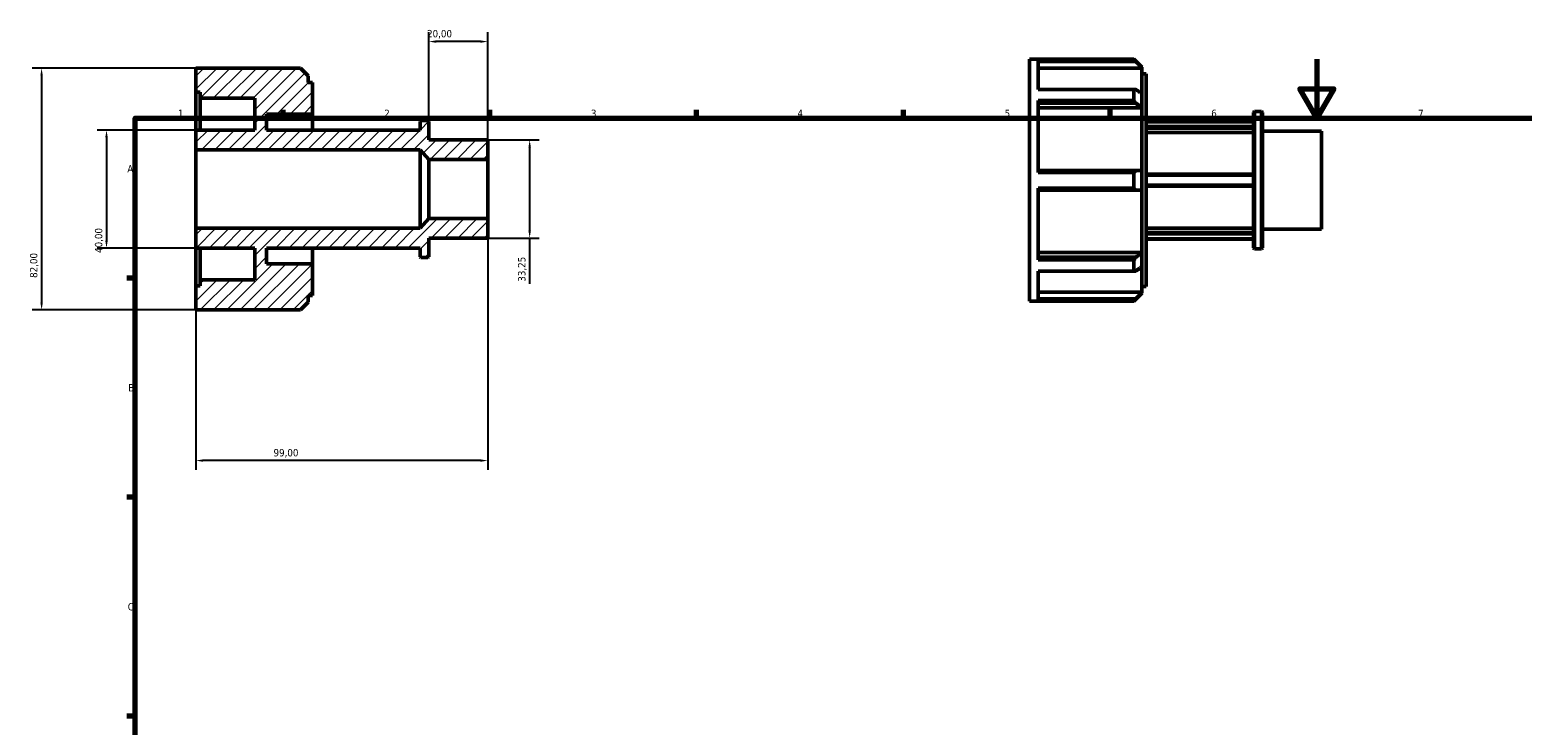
# Model space of a CAD drawing. Header units: millimetres. Extents: x -16 to 931, y 0 to 604.
# Tile 2 of 4: x -16 to 490, y 368 to 604. Entities that reach past the tile are written whole.
import ezdxf

# ---------------------------------------------------------------- set-up
doc = ezdxf.new("R2010")
doc.units = ezdxf.units.MM
for name, color, linetype, lineweight in [('Border (ISO)', 7, 'Continuous', 70), ('Dimension (ISO)', 7, 'Continuous', 25), ('Hatch (ISO)', 7, 'Continuous', 18), ('Visible (ISO)', 7, 'Continuous', 50)]:
    doc.layers.add(name, color=color, linetype=linetype, lineweight=lineweight)
doc.styles.add('Note Text (ISO)', font='tahoma.ttf')
doc.dimstyles.new('Default (ISO)', dxfattribs={"dimtxt": 2.5, "dimasz": 2.5, "dimexe": 3.175, "dimexo": 0, "dimgap": 0.762, "dimtad": 1, "dimrnd": 1e-08, "dimzin": 0, "dimtxsty": 'Note Text (ISO)', "dimcen": 0.09, "dimdle": 10, "dimclrd": 256, "dimclre": 256, "dimclrt": 256, "dimazin": 0, "dimtfac": 1.40208, "dimtmove": 0, "dimatfit": 3, "dimfxl": 1, "dimtolj": 1, "dimtzin": 0, "dimlwd": -1, "dimlwe": -1, "dimarcsym": 0})

# ---------------------------------------------------------------- blocks, each defined once
blk = doc.blocks.new('Borders Default Border')
at = {"layer": 'Border (ISO)'}
for p, q in [((70.08, 574), (70.08, 576.9)), ((140.17, 574), (140.17, 576.9)), ((210.25, 574), (210.25, 576.9)), ((280.33, 574), (280.33, 576.9)), ((350.42, 574), (350.42, 576.9)), ((20, 519.75), (17.1, 519.75)), ((20, 445.5), (17.1, 445.5)), ((20, 371.25), (17.1, 371.25))]:
    blk.add_line(p, q, dxfattribs=at)
at = {"layer": 'Border (ISO)', "flags": 128}
for points in [[(420.5, 594), (420.5, 574), (414.73, 584), (426.27, 584), (420.5, 574)], [(20, 20), (20, 574), (821, 574), (821, 20), (20, 20)]]:
    blk.add_lwpolyline(points, dxfattribs=at)
at = {"layer": 'Border (ISO)', "color": 232, "true_color": 0xca0064, "char_height": 2.5, "attachment_point": 7, "style": 'Note Text (ISO)'}
for s, insert in [('1', (34.48, 574.4)), ('2', (104.37, 574.4)), ('3', (174.43, 574.35)), ('4', (244.42, 574.4)), ('5', (314.64, 574.35)), ('6', (384.66, 574.35)), ('7', (454.77, 574.4)), ('A', (17.29, 555.62)), ('B', (17.59, 481.38)), ('C', (17.43, 407.08))]:
    blk.add_mtext(s, dxfattribs=dict(at, insert=insert))
blk = doc.blocks.new('*D7')
at = {"layer": 'Defpoints', "color": 0, "transparency": 16777216}
for p in [(119.5, 599.99), (119.5, 572.94), (139.5, 559.97)]:
    blk.add_point(p, dxfattribs=at)
at = {"layer": 'Dimension (ISO)', "transparency": 16777216}
for p, q in [((119.5, 572.94), (119.5, 603.17)), ((139.5, 559.97), (139.5, 603.17)), ((137, 599.99), (122, 599.99))]:
    blk.add_line(p, q, dxfattribs=at)
for points in [[(122, 600.41), (122, 599.57), (119.5, 599.99)], [(137, 600.41), (137, 599.57), (139.5, 599.99)]]:
    blk.add_solid(points, dxfattribs=at)
at = {"layer": 'Dimension (ISO)', "color": 232, "true_color": 0xca0064, "transparency": 16777216, "insert": (118.89, 603.93), "char_height": 2.5, "attachment_point": 1, "style": 'Note Text (ISO)'}
blk.add_mtext('\\A1;20,00', dxfattribs=at)
blk = doc.blocks.new('*D8')
at = {"layer": 'Defpoints', "color": 0, "transparency": 16777216}
for p in [(139.5, 566.62), (139.5, 533.38), (153.66, 533.38)]:
    blk.add_point(p, dxfattribs=at)
at = {"layer": 'Dimension (ISO)', "transparency": 16777216}
for p, q in [((139.5, 566.62), (156.84, 566.62)), ((153.66, 564.12), (153.66, 535.88)), ((139.5, 533.38), (156.84, 533.38)), ((153.66, 533.38), (153.66, 517.82))]:
    blk.add_line(p, q, dxfattribs=at)
for points in [[(153.24, 564.12), (154.08, 564.12), (153.66, 566.62)], [(153.24, 535.88), (154.08, 535.88), (153.66, 533.38)]]:
    blk.add_solid(points, dxfattribs=at)
at = {"layer": 'Dimension (ISO)', "color": 232, "true_color": 0xca0064, "transparency": 16777216, "insert": (149.73, 518.58), "char_height": 2.5, "attachment_point": 1, "rotation": 90, "style": 'Note Text (ISO)'}
blk.add_mtext('\\A1;33,25', dxfattribs=at)
blk = doc.blocks.new('*D9')
at = {"layer": 'Defpoints', "color": 0, "transparency": 16777216}
for p in [(40.5, 570), (10.25, 530), (40.5, 530)]:
    blk.add_point(p, dxfattribs=at)
at = {"layer": 'Dimension (ISO)', "transparency": 16777216}
for p, q in [((40.5, 570), (7.07, 570)), ((10.25, 567.5), (10.25, 532.5)), ((40.5, 530), (7.07, 530))]:
    blk.add_line(p, q, dxfattribs=at)
for points in [[(9.83, 567.5), (10.66, 567.5), (10.25, 570)], [(9.83, 532.5), (10.66, 532.5), (10.25, 530)]]:
    blk.add_solid(points, dxfattribs=at)
at = {"layer": 'Dimension (ISO)', "color": 232, "true_color": 0xca0064, "transparency": 16777216, "insert": (6.31, 528.33), "char_height": 2.5, "attachment_point": 1, "rotation": 90, "style": 'Note Text (ISO)'}
blk.add_mtext('\\A1;40,00', dxfattribs=at)
blk = doc.blocks.new('*D10')
at = {"layer": 'Defpoints', "color": 0, "transparency": 16777216}
for p in [(40.5, 591), (-11.76, 509), (40.5, 509)]:
    blk.add_point(p, dxfattribs=at)
at = {"layer": 'Dimension (ISO)', "transparency": 16777216}
for p, q in [((40.5, 591), (-14.93, 591)), ((-11.76, 588.5), (-11.76, 511.5)), ((40.5, 509), (-14.93, 509))]:
    blk.add_line(p, q, dxfattribs=at)
for points in [[(-12.17, 588.5), (-11.34, 588.5), (-11.76, 591)], [(-12.17, 511.5), (-11.34, 511.5), (-11.76, 509)]]:
    blk.add_solid(points, dxfattribs=at)
at = {"layer": 'Dimension (ISO)', "color": 232, "true_color": 0xca0064, "transparency": 16777216, "insert": (-15.7, 519.86), "char_height": 2.5, "attachment_point": 1, "rotation": 90, "style": 'Note Text (ISO)'}
blk.add_mtext('\\A1;82,00', dxfattribs=at)
blk = doc.blocks.new('*D12')
at = {"layer": 'Defpoints', "color": 0, "transparency": 16777216}
for p in [(40.5, 536.7), (139.5, 540.03), (40.5, 457.92)]:
    blk.add_point(p, dxfattribs=at)
at = {"layer": 'Dimension (ISO)', "transparency": 16777216}
for p, q in [((40.5, 536.7), (40.5, 454.74)), ((139.5, 540.03), (139.5, 454.74)), ((137, 457.92), (43, 457.92))]:
    blk.add_line(p, q, dxfattribs=at)
for points in [[(43, 458.33), (43, 457.5), (40.5, 457.92)], [(137, 458.33), (137, 457.5), (139.5, 457.92)]]:
    blk.add_solid(points, dxfattribs=at)
at = {"layer": 'Dimension (ISO)', "color": 232, "true_color": 0xca0064, "transparency": 16777216, "insert": (66.85, 461.85), "char_height": 2.5, "attachment_point": 1, "style": 'Note Text (ISO)'}
blk.add_mtext('\\A1;99,00', dxfattribs=at)

msp = doc.modelspace()

# ---------------------------------------------------------------- hatches: boundary and pattern name
at = {"layer": 'Hatch (ISO)'}
h = msp.add_hatch(dxfattribs=at)
h.set_pattern_fill('ANSI31', color=256, scale=25.4, style=0)
h.set_pattern_definition([(45, (0, 0), (-2.245064, 2.245064), [])])
h.paths.add_polyline_path([(119.5, 559.9747), (139.5, 559.9747), (139.5, 566.6245), (119.5, 566.6245), (119.5, 572.9418), (119.1675, 573.2743), (116.8325, 573.2743), (116.5, 572.9418), (116.5, 570), (64.5, 570), (64.5, 575.375), (80.1, 575.375), (80.1, 586.08), (78.615, 586.08), (78.615, 588.3401), (75.9551, 591), (40.5, 591), (40.5, 582.8), (41.985, 582.8), (41.985, 580.75), (60.5, 580.75), (60.5, 570), (40.5, 570), (40.5, 563.2996), (116.5, 563.2996)])
h.paths.add_polyline_path([(139.5, 540.0253), (119.5, 540.0253), (116.5, 536.7004), (40.5, 536.7004), (40.5, 530), (60.5, 530), (60.5, 519.25), (41.985, 519.25), (41.985, 517.2), (40.5, 517.2), (40.5, 509), (75.9551, 509), (78.615, 511.6599), (78.615, 513.92), (80.1, 513.92), (80.1, 524.625), (64.5, 524.625), (64.5, 530), (116.5, 530), (116.5, 527.0582), (116.8325, 526.7257), (119.1675, 526.7257), (119.5, 527.0582), (119.5, 533.3755), (139.5, 533.3755)])

# ---------------------------------------------------------------- linework, layer by layer
at = {"layer": 'Visible (ISO)'}
for p, q in [((323.0312, 511.9823), (323.0312, 593.9823)), ((323.0312, 593.9823), (358.4863, 593.9823)), ((326.0012, 583.7946), (326.0012, 593.8958)), ((358.4863, 593.8958), (326.0012, 593.8958)), ((326.0012, 593.1823), (359.1491, 593.1823)), ((358.4863, 593.8958), (358.4863, 593.9823)), ((361.1462, 591.3224), (358.4863, 593.9823)), ((75.9551, 591), (40.5, 591)), ((40.5, 591), (40.5, 582.8)), ((78.615, 588.3401), (75.9551, 591)), ((78.615, 586.08), (78.615, 588.3401)), ((361.1462, 590.9671), (326.0012, 590.9671)), ((361.1462, 591.3224), (361.1462, 591.178)), ((361.1462, 591.178), (361.1462, 590.9671)), ((361.1462, 582.3418), (361.1462, 590.9671)), ((361.1462, 589.0623), (362.6312, 589.0623)), ((362.6312, 516.9023), (362.6312, 589.0623)), ((40.5, 582.8), (41.985, 582.8)), ((40.5, 570), (40.5, 582.8)), ((41.985, 582.8), (41.985, 580.75)), ((80.1, 586.08), (78.615, 586.08)), ((80.1, 575.375), (80.1, 586.08)), ((326.0012, 583.7946), (358.4863, 583.7946)), ((358.4863, 580.0304), (358.4863, 583.7946)), ((361.1462, 582.3418), (361.1462, 577.6397)), ((41.985, 580.75), (60.5, 580.75)), ((41.985, 570), (41.985, 580.75)), ((60.5, 580.75), (60.5, 570)), ((326.0012, 555.644), (326.0012, 580.0304)), ((358.4863, 580.0304), (326.0012, 580.0304)), ((326.0012, 579.0569), (359.1491, 579.0569)), ((361.1462, 577.4905), (326.0012, 577.4905)), ((361.1462, 577.6397), (361.1462, 577.4905)), ((361.1462, 556.3072), (361.1462, 577.4905)), ((64.5, 570), (64.5, 575.375)), ((64.5, 575.375), (80.1, 575.375)), ((80.1, 570), (80.1, 575.375)), ((116.8325, 573.2743), (116.5, 572.9418)), ((116.5, 572.9418), (116.5, 570)), ((119.1675, 573.2743), (116.8325, 573.2743)), ((119.5, 572.9418), (119.1675, 573.2743)), ((119.5, 566.6245), (119.5, 572.9418)), ((362.6312, 572.9823), (399.0312, 572.9823)), ((362.6312, 572.8143), (399.0312, 572.8143)), ((399.0312, 575.9241), (399.3637, 576.2566)), ((399.0312, 530.0405), (399.0312, 575.9241)), ((399.3637, 576.2566), (399.3637, 529.708)), ((399.3637, 576.2566), (401.6987, 576.2566)), ((401.6987, 529.708), (401.6987, 576.2566)), ((402.0312, 575.9241), (401.6987, 576.2566)), ((402.0312, 575.9241), (402.0312, 530.0405)), ((60.5, 570), (40.5, 570)), ((40.5, 570), (40.5, 563.2996)), ((116.5, 570), (64.5, 570)), ((139.5, 566.6245), (119.5, 566.6245)), ((139.5, 559.9747), (139.5, 566.6245)), ((399.0312, 571.1457), (362.6312, 571.1457)), ((362.6312, 570.668), (399.0312, 570.668)), ((399.0312, 569.216), (362.6312, 569.216)), ((402.0312, 569.6068), (422.0312, 569.6068)), ((422.0312, 536.3578), (422.0312, 569.6068)), ((40.5, 563.2996), (116.5, 563.2996)), ((40.5, 536.7004), (40.5, 563.2996)), ((116.5, 563.2996), (119.5, 559.9747)), ((116.5, 536.7004), (116.5, 563.2996)), ((119.5, 559.9747), (139.5, 559.9747)), ((119.5, 540.0253), (119.5, 559.9747)), ((139.5, 540.0253), (139.5, 559.9747)), ((359.1491, 556.3072), (326.0012, 556.3072)), ((326.0012, 555.644), (358.4863, 555.644)), ((358.4863, 550.3206), (358.4863, 555.644)), ((361.1462, 556.3072), (361.1462, 549.6574)), ((399.0312, 554.9823), (362.6312, 554.9823)), ((362.6312, 554.651), (399.0312, 554.651)), ((399.0312, 551.3137), (362.6312, 551.3137)), ((326.0012, 525.9342), (326.0012, 550.3206)), ((358.4863, 550.3206), (326.0012, 550.3206)), ((326.0012, 549.6574), (359.1491, 549.6574)), ((361.1462, 528.4741), (361.1462, 549.6574)), ((362.6312, 550.9823), (399.0312, 550.9823)), ((116.5, 536.7004), (40.5, 536.7004)), ((40.5, 536.7004), (40.5, 530)), ((119.5, 540.0253), (116.5, 536.7004)), ((139.5, 540.0253), (119.5, 540.0253)), ((139.5, 533.3755), (139.5, 540.0253)), ((362.6312, 536.7486), (399.0312, 536.7486)), ((402.0312, 536.3578), (422.0312, 536.3578)), ((119.5, 527.0582), (119.5, 533.3755)), ((119.5, 533.3755), (139.5, 533.3755)), ((399.0312, 535.2966), (362.6312, 535.2966)), ((362.6312, 534.819), (399.0312, 534.819)), ((399.0312, 533.1503), (362.6312, 533.1503)), ((362.6312, 532.9823), (399.0312, 532.9823)), ((40.5, 530), (60.5, 530)), ((40.5, 517.2), (40.5, 530)), ((41.985, 519.25), (41.985, 530)), ((60.5, 530), (60.5, 519.25)), ((64.5, 524.625), (64.5, 530)), ((64.5, 530), (116.5, 530)), ((80.1, 524.625), (80.1, 530)), ((116.5, 530), (116.5, 527.0582)), ((116.5, 527.0582), (116.8325, 526.7257)), ((116.8325, 526.7257), (119.1675, 526.7257)), ((119.1675, 526.7257), (119.5, 527.0582)), ((326.0012, 528.4741), (361.1462, 528.4741)), ((359.1491, 526.9077), (326.0012, 526.9077)), ((361.1462, 528.4741), (361.1462, 528.325)), ((361.1462, 528.325), (361.1462, 523.6229)), ((399.0312, 530.0405), (399.3637, 529.708)), ((399.3637, 529.708), (401.6987, 529.708)), ((402.0312, 530.0405), (401.6987, 529.708)), ((80.1, 524.625), (64.5, 524.625)), ((80.1, 513.92), (80.1, 524.625)), ((326.0012, 525.9342), (358.4863, 525.9342)), ((326.0012, 512.0688), (326.0012, 522.17)), ((358.4863, 522.17), (326.0012, 522.17)), ((358.4863, 522.17), (358.4863, 525.9342)), ((361.1462, 514.9976), (361.1462, 523.6229)), ((41.985, 517.2), (40.5, 517.2)), ((40.5, 517.2), (40.5, 509)), ((60.5, 519.25), (41.985, 519.25)), ((41.985, 519.25), (41.985, 517.2)), ((361.1462, 516.9023), (362.6312, 516.9023)), ((75.9551, 509), (78.615, 511.6599)), ((78.615, 511.6599), (78.615, 513.92)), ((78.615, 513.92), (80.1, 513.92)), ((323.0312, 511.9823), (358.4863, 511.9823)), ((326.0012, 514.9976), (361.1462, 514.9976)), ((359.1491, 512.7823), (326.0012, 512.7823)), ((326.0012, 512.0688), (358.4863, 512.0688)), ((361.1462, 514.6422), (358.4863, 511.9823)), ((358.4863, 511.9823), (358.4863, 512.0688)), ((361.1462, 514.9976), (361.1462, 514.7867)), ((361.1462, 514.7867), (361.1462, 514.6422)), ((40.5, 509), (75.9551, 509))]:
    msp.add_line(p, q, dxfattribs=at)
for points, weights in [([(359.1491, 593.1823), (358.8235, 593.5362), (358.4863, 593.8958)], [1.00046656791, 1.00030500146, 1]), ([(359.1491, 593.1823), (360.1732, 592.1547), (361.1462, 591.178)], [1.00762845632, 1.00413287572, 1]), ([(358.4863, 583.7946), (358.8235, 583.7767), (359.1491, 583.7591)], [1, 1.00030500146, 1.00046656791]), ([(361.1462, 582.3418), (360.1732, 583.0324), (359.1491, 583.7591)], [1, 1.00413287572, 1.00762845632]), ([(359.1491, 579.0569), (358.8235, 579.5397), (358.4863, 580.0304)], [1.00046656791, 1.00030500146, 1]), ([(359.1491, 579.0569), (360.1732, 578.3303), (361.1462, 577.6397)], [1.00762845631, 1.00413287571, 1]), ([(358.4863, 555.644), (358.8235, 555.9783), (359.1491, 556.3072)], [1, 1.00030500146, 1.00046656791]), ([(361.1462, 556.3072), (360.1732, 556.3072), (359.1491, 556.3072)], [1, 1.00413287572, 1.00762845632]), ([(359.1491, 549.6574), (358.8235, 549.9863), (358.4863, 550.3206)], [1.00046656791, 1.00030500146, 1]), ([(359.1491, 549.6574), (360.1732, 549.6574), (361.1462, 549.6574)], [1.00762845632, 1.00413287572, 1]), ([(358.4863, 525.9342), (358.8235, 526.4249), (359.1491, 526.9077)], [1, 1.00030500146, 1.00046656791]), ([(361.1462, 528.325), (360.1732, 527.6343), (359.1491, 526.9077)], [1, 1.00413287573, 1.00762845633]), ([(359.1491, 522.2056), (358.8235, 522.1879), (358.4863, 522.17)], [1.00046656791, 1.00030500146, 1]), ([(359.1491, 522.2056), (360.1732, 522.9322), (361.1462, 523.6229)], [1.00762845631, 1.00413287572, 1]), ([(358.4863, 512.0688), (358.8235, 512.4285), (359.1491, 512.7823)], [1, 1.00030500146, 1.00046656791]), ([(361.1462, 514.7867), (360.1732, 513.81), (359.1491, 512.7823)], [1, 1.00413287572, 1.00762845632])]:
    msp.add_rational_spline(points, weights, degree=2, dxfattribs=at)

# ---------------------------------------------------------------- block references
msp.add_blockref('Borders Default Border', (0, 0))

# ---------------------------------------------------------------- dimensions: what is measured, and where the dimension line sits
at = {"layer": 'Dimension (ISO)'}
for base, p1, p2, angle, override, picture, middle in [((119.5, 599.9915), (139.5, 559.9747), (119.5, 572.9418), 180, {"dimdec": 2, "dimtp": 0, "dimtm": 0, "dimtdec": 2, "dimtofl": 0, "dimatfit": 1}, '*D7', (123, 599.9915)), ((-11.7555, 509), (40.5, 591), (40.5, 509), 90, {"dimdec": 2, "dimtp": 0, "dimtm": 0, "dimtdec": 2, "dimtofl": 0, "dimatfit": 1}, '*D10', (-11.7555, 524)), ((10.245, 530), (40.5, 570), (40.5, 530), 90, {"dimdec": 2, "dimtp": 0, "dimtm": 0, "dimtdec": 2, "dimtofl": 0, "dimatfit": 1}, '*D9', (10.245, 532.5)), ((153.6614, 533.3755), (139.5, 566.6245), (139.5, 533.3755), 90, {"dimdec": 2, "dimtp": 0, "dimtm": 0, "dimtdec": 2, "dimtofl": 0, "dimatfit": 2}, '*D8', (153.6614, 522.6825)), ((40.5, 457.9181), (139.5, 540.0253), (40.5, 536.7004), 180, {"dimdec": 2, "dimtp": 0, "dimtm": 0, "dimtdec": 2, "dimtofl": 0, "dimatfit": 1}, '*D12', (71, 457.9181))]:
    dim = msp.add_linear_dim(base=base, p1=p1, p2=p2, angle=angle, dimstyle='Default (ISO)', override=override, dxfattribs=at)
    dim.commit()
    dim.dimension.update_dxf_attribs({"geometry": picture, "text_midpoint": middle, "dimtype": 160})

doc.saveas('drawing.dxf')
